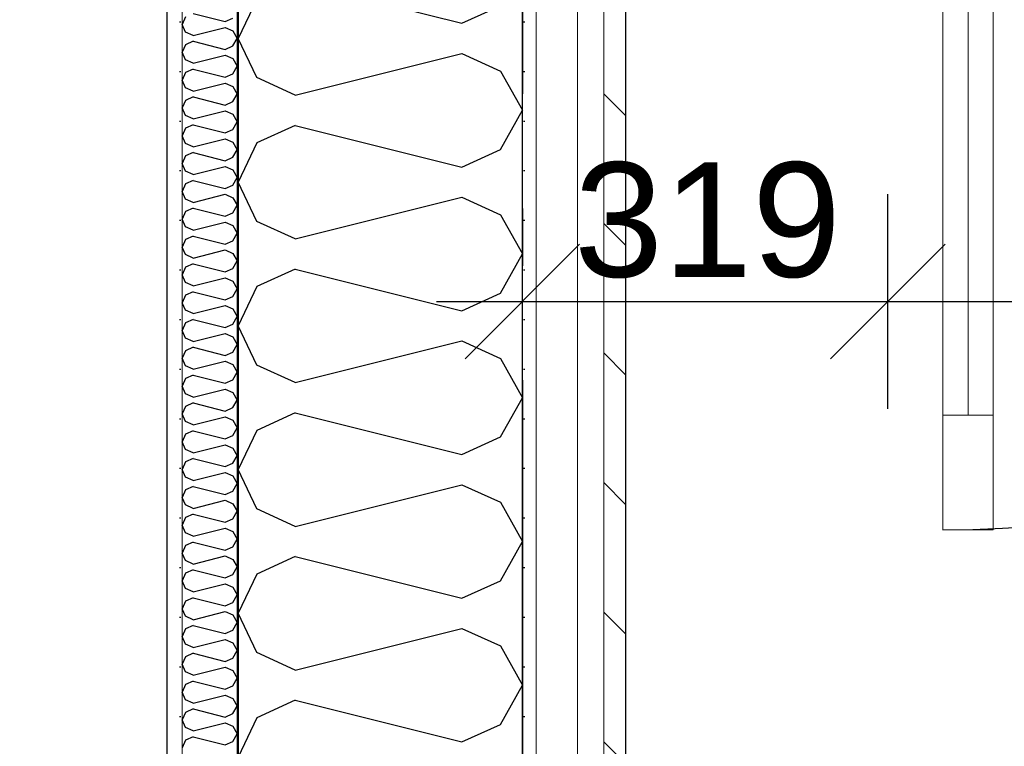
# Model space of a CAD drawing. Header units: millimetres. Extents: x -5000 to 341424, y -9235 to 550260.
# Tile 121 of 236: x 297797 to 298657, y 348268 to 348902. Entities that reach past the tile are written whole.
import ezdxf
from ezdxf.enums import TextEntityAlignment as Align

# ---------------------------------------------------------------- set-up
doc = ezdxf.new("R2010")
doc.units = ezdxf.units.MM
doc.header["$LTSCALE"] = 0.5
doc.header["$MEASUREMENT"] = 0
for name, pattern in [('Akselinje', [1500, 1000, -200, 100, -200]), ('Over snittplan', [260, 150, -50, 10, -50]), ('PLINE', [0])]:
    doc.linetypes.add(name, pattern=pattern)
for name, color, linetype in [('232- Ikke-bærende yttervegger (Skravur)(Nye konstruksjoner)', 7, 'Continuous'), ('232- Ikke-bærende yttervegger(Nye konstruksjoner)', 7, 'Continuous'), ('244- Vinduer_ dører_ foldevegger(Nye konstruksjoner)', 7, 'Continuous'), ('255- Gulvoverflate(Nye konstruksjoner)', 7, 'Continuous'), ('82-- Modullinjer(Nye konstruksjoner)', 7, 'Continuous'), ('842-M___1_50 Målsetting bygning', 7, 'Continuous'), ('862- M___Nettoareal(Nye konstruksjoner)', 7, 'Continuous'), ('862- M___Nettoareal(Polylinje)(Nye konstruksjoner)', 7, 'Continuous'), ('862- M___Nettoareal(Tekst)(Nye konstruksjoner)', 7, 'Continuous')]:
    doc.layers.add(name, color=color, linetype=linetype)
for name, color, linetype, lineweight in [('234- Vinduer_ dører_ porter(Nye konstruksjoner)', 7, 'Continuous', 0), ('235- Utvendig kledning og overflate(Nye konstruksjoner)', 7, 'Continuous', 0), ('236- Innvendig kledning og overflate(Nye konstruksjoner)', 7, 'Continuous', 0)]:
    doc.layers.add(name, color=color, linetype=linetype, lineweight=lineweight)
doc.styles.add('GENERATED_STYLE_1', font='txt')
doc.styles.add('GENERATED_STYLE_3', font='arial.ttf')
doc.styles.add('GENERATED_STYLE_5', font='arial.ttf')
doc.dimstyles.new('GENERATED_STYLE__2', dxfattribs={"dimtxt": 100, "dimasz": 95, "dimexe": 0.18, "dimexo": 0.0625, "dimgap": 0, "dimtad": 1, "dimtih": 1, "dimtoh": 1, "dimdec": 0, "dimzin": 0, "dimdsep": 46, "dimtxsty": 'GENERATED_STYLE_3', "dimblk": 'ARROWHEAD_6', "dimblk1": 'ARROWHEAD_6', "dimblk2": 'ARROWHEAD_6', "dimcen": 0.09, "dimse1": 1, "dimse2": 1, "dimclrd": 256, "dimclre": 256, "dimclrt": 256, "dimadec": 1, "dimazin": 0, "dimtfac": 1, "dimtdec": 4, "dimtmove": 0, "dimatfit": 3, "dimfxl": 1, "dimtolj": 1, "dimtzin": 0, "dimarcsym": 0})
pattern_1 = [(0, (0, 0), (0, 43.30127), [0, -25]), (0, (12.5, 21.65), (0, 43.30127), [0, -25])]

# ---------------------------------------------------------------- blocks, each defined once
blk = doc.blocks.new('LEILIGHET 2__3', base_point=(300468.57, 348580.68))
at = {"layer": '862- M___Nettoareal(Polylinje)(Nye konstruksjoner)', "linetype": 'PLINE', "flags": 128}
blk.add_lwpolyline([(302741.01, 356380.68), (294611.01, 356380.68), (294611.01, 348080.68), (297926.01, 348080.68), (297926.01, 349780.68), (302741.01, 349780.68)], close=True, dxfattribs=at)
at = {"layer": '862- M___Nettoareal(Tekst)(Nye konstruksjoner)', "style": 'GENERATED_STYLE_1'}
for tag, p in [('DUMMY_861', (296689.69, 358469.34)), ('ROOM_NAME', (295952.51, 358419.53)), ('DUMMY_862', (295952.51, 358281.11))]:
    blk.add_attdef(tag, text='', height=100, dxfattribs=at).set_placement(p, align=Align.TOP_LEFT)
blk = doc.blocks.new('UTEPLASS__29', base_point=(300476.75, 347380.68))
at = {"layer": '862- M___Nettoareal(Polylinje)(Nye konstruksjoner)', "linetype": 'PLINE', "flags": 128}
blk.add_lwpolyline([(302503.01, 349380.68), (298326.01, 349380.68), (298326.01, 346530.68), (302503.01, 346530.68)], close=True, dxfattribs=at)
at = {"layer": '862- M___Nettoareal(Tekst)(Nye konstruksjoner)', "style": 'GENERATED_STYLE_1'}
for tag, p in [('DUMMY_861', (300791.58, 347568.91)), ('ROOM_NAME', (300161.93, 347519.1)), ('DUMMY_862', (300161.93, 347380.68))]:
    blk.add_attdef(tag, text='', height=100, dxfattribs=at).set_placement(p, align=Align.TOP_LEFT)
blk = doc.blocks.new('*X119')
at = {"layer": '232- Ikke-bærende yttervegger (Skravur)(Nye konstruksjoner)', "linetype": 'PLINE'}
for p, q in [((297948.65, 348907.26), (297976.8, 348900.22)), ((297942.14, 348904.3), (297939.01, 348897.67)), ((297942.14, 348891.04), (297939.01, 348897.67)), ((297976.8, 348900.22), (297983.31, 348903.18)), ((297948.65, 348888.08), (297942.14, 348891.04)), ((297948.65, 348888.08), (297976.8, 348895.12)), ((297976.8, 348895.12), (297983.31, 348892.16)), ((297983.31, 348892.16), (297987.01, 348885.53)), ((297942.14, 348880.02), (297939.01, 348873.39)), ((297948.65, 348882.98), (297942.14, 348880.02)), ((297948.65, 348882.98), (297976.8, 348875.94)), ((297983.31, 348878.9), (297987.01, 348885.53)), ((297942.14, 348866.76), (297939.01, 348873.39)), ((297948.65, 348863.8), (297976.8, 348870.84)), ((297976.8, 348875.94), (297983.31, 348878.9)), ((297976.8, 348870.84), (297983.31, 348867.88)), ((297948.65, 348863.8), (297942.14, 348866.76)), ((297983.31, 348867.88), (297987.01, 348861.25)), ((297942.14, 348855.74), (297939.01, 348849.11)), ((297948.65, 348858.7), (297942.14, 348855.74)), ((297948.65, 348858.7), (297976.8, 348851.66)), ((297976.8, 348851.66), (297983.31, 348854.62)), ((297983.31, 348854.62), (297987.01, 348861.25)), ((297942.14, 348842.47), (297939.01, 348849.11)), ((297948.65, 348839.52), (297976.8, 348846.55)), ((297976.8, 348846.55), (297983.31, 348843.6)), ((297948.65, 348839.52), (297942.14, 348842.47)), ((297983.31, 348843.6), (297987.01, 348836.96)), ((297983.31, 348830.33), (297987.01, 348836.96)), ((297942.14, 348831.46), (297939.01, 348824.82)), ((297948.65, 348834.41), (297942.14, 348831.46)), ((297948.65, 348834.41), (297976.8, 348827.37)), ((297976.8, 348827.37), (297983.31, 348830.33)), ((297942.14, 348818.19), (297939.01, 348824.82)), ((297948.65, 348815.23), (297976.8, 348822.27)), ((297976.8, 348822.27), (297983.31, 348819.31)), ((297983.31, 348819.31), (297987.01, 348812.68)), ((297948.65, 348815.23), (297942.14, 348818.19)), ((297983.31, 348806.05), (297987.01, 348812.68)), ((297942.14, 348807.17), (297939.01, 348800.54)), ((297948.65, 348810.13), (297942.14, 348807.17)), ((297948.65, 348810.13), (297976.8, 348803.09)), ((297976.8, 348803.09), (297983.31, 348806.05)), ((297942.14, 348793.91), (297939.01, 348800.54)), ((297948.65, 348790.95), (297942.14, 348793.91)), ((297948.65, 348790.95), (297976.8, 348797.99)), ((297976.8, 348797.99), (297983.31, 348795.03)), ((297983.31, 348795.03), (297987.01, 348788.4)), ((297948.65, 348785.85), (297942.14, 348782.89)), ((297948.65, 348785.85), (297976.8, 348778.81)), ((297983.31, 348781.77), (297987.01, 348788.4)), ((297942.14, 348782.89), (297939.01, 348776.26)), ((297942.14, 348769.63), (297939.01, 348776.26)), ((297976.8, 348778.81), (297983.31, 348781.77)), ((297948.65, 348766.67), (297942.14, 348769.63)), ((297948.65, 348766.67), (297976.8, 348773.71)), ((297976.8, 348773.71), (297983.31, 348770.75)), ((297983.31, 348770.75), (297987.01, 348764.12)), ((297948.65, 348761.57), (297942.14, 348758.61)), ((297948.65, 348761.57), (297976.8, 348754.53)), ((297983.31, 348757.49), (297987.01, 348764.12)), ((297942.14, 348758.61), (297939.01, 348751.98)), ((297942.14, 348745.35), (297939.01, 348751.98)), ((297976.8, 348754.53), (297983.31, 348757.49)), ((297948.65, 348742.39), (297942.14, 348745.35)), ((297948.65, 348742.39), (297976.8, 348749.43)), ((297976.8, 348749.43), (297983.31, 348746.47)), ((297983.31, 348746.47), (297987.01, 348739.84)), ((297942.14, 348734.33), (297939.01, 348727.7)), ((297948.65, 348737.29), (297942.14, 348734.33)), ((297948.65, 348737.29), (297976.8, 348730.25)), ((297976.8, 348730.25), (297983.31, 348733.21)), ((297983.31, 348733.21), (297987.01, 348739.84)), ((297942.14, 348721.07), (297939.01, 348727.7)), ((297948.65, 348718.11), (297976.8, 348725.15)), ((297976.8, 348725.15), (297983.31, 348722.19)), ((297948.65, 348718.11), (297942.14, 348721.07)), ((297983.31, 348722.19), (297987.01, 348715.56)), ((297942.14, 348710.05), (297939.01, 348703.42)), ((297948.65, 348713.01), (297942.14, 348710.05)), ((297948.65, 348713.01), (297976.8, 348705.97)), ((297976.8, 348705.97), (297983.31, 348708.93)), ((297983.31, 348708.93), (297987.01, 348715.56)), ((297942.14, 348696.79), (297939.01, 348703.42)), ((297948.65, 348693.83), (297976.8, 348700.87)), ((297976.8, 348700.87), (297983.31, 348697.91)), ((297948.65, 348693.83), (297942.14, 348696.79)), ((297983.31, 348697.91), (297987.01, 348691.28)), ((297983.31, 348684.65), (297987.01, 348691.28)), ((297942.14, 348685.77), (297939.01, 348679.14)), ((297948.65, 348688.73), (297942.14, 348685.77)), ((297948.65, 348688.73), (297976.8, 348681.69)), ((297976.8, 348681.69), (297983.31, 348684.65)), ((297942.14, 348672.51), (297939.01, 348679.14)), ((297948.65, 348669.55), (297976.8, 348676.59)), ((297976.8, 348676.59), (297983.31, 348673.63)), ((297983.31, 348673.63), (297987.01, 348667)), ((297948.65, 348669.55), (297942.14, 348672.51)), ((297948.65, 348664.45), (297942.14, 348661.49)), ((297948.65, 348664.45), (297976.8, 348657.41)), ((297983.31, 348660.37), (297987.01, 348667)), ((297942.14, 348661.49), (297939.01, 348654.86)), ((297976.8, 348657.41), (297983.31, 348660.37)), ((297942.14, 348648.22), (297939.01, 348654.86)), ((297948.65, 348645.27), (297942.14, 348648.22)), ((297948.65, 348645.27), (297976.8, 348652.3)), ((297976.8, 348652.3), (297983.31, 348649.35)), ((297983.31, 348649.35), (297987.01, 348642.71)), ((297948.65, 348640.16), (297942.14, 348637.21)), ((297948.65, 348640.16), (297976.8, 348633.12)), ((297983.31, 348636.08), (297987.01, 348642.71)), ((297942.14, 348637.21), (297939.01, 348630.57)), ((297942.14, 348623.94), (297939.01, 348630.57)), ((297976.8, 348633.12), (297983.31, 348636.08)), ((297948.65, 348620.98), (297942.14, 348623.94)), ((297948.65, 348620.98), (297976.8, 348628.02)), ((297976.8, 348628.02), (297983.31, 348625.06)), ((297983.31, 348625.06), (297987.01, 348618.43)), ((297942.14, 348612.92), (297939.01, 348606.29)), ((297948.65, 348615.88), (297942.14, 348612.92)), ((297948.65, 348615.88), (297976.8, 348608.84)), ((297983.31, 348611.8), (297987.01, 348618.43)), ((297942.14, 348599.66), (297939.01, 348606.29)), ((297976.8, 348608.84), (297983.31, 348611.8)), ((297948.65, 348596.7), (297942.14, 348599.66)), ((297948.65, 348596.7), (297976.8, 348603.74)), ((297976.8, 348603.74), (297983.31, 348600.78)), ((297983.31, 348600.78), (297987.01, 348594.15)), ((297942.14, 348588.64), (297939.01, 348582.01)), ((297948.65, 348591.6), (297942.14, 348588.64)), ((297948.65, 348591.6), (297976.8, 348584.56)), ((297976.8, 348584.56), (297983.31, 348587.52)), ((297983.31, 348587.52), (297987.01, 348594.15)), ((297942.14, 348575.38), (297939.01, 348582.01)), ((297948.65, 348572.42), (297976.8, 348579.46)), ((297976.8, 348579.46), (297983.31, 348576.5)), ((297948.65, 348572.42), (297942.14, 348575.38)), ((297983.31, 348576.5), (297987.01, 348569.87)), ((297983.31, 348563.24), (297987.01, 348569.87)), ((297942.14, 348564.36), (297939.01, 348557.73)), ((297948.65, 348567.32), (297942.14, 348564.36)), ((297948.65, 348567.32), (297976.8, 348560.28)), ((297976.8, 348560.28), (297983.31, 348563.24)), ((297942.14, 348551.1), (297939.01, 348557.73)), ((297948.65, 348548.14), (297976.8, 348555.18)), ((297976.8, 348555.18), (297983.31, 348552.22)), ((297948.65, 348548.14), (297942.14, 348551.1)), ((297983.31, 348552.22), (297987.01, 348545.59)), ((297983.31, 348538.96), (297987.01, 348545.59)), ((297942.14, 348540.08), (297939.01, 348533.45)), ((297948.65, 348543.04), (297942.14, 348540.08)), ((297948.65, 348543.04), (297976.8, 348536)), ((297976.8, 348536), (297983.31, 348538.96)), ((297942.14, 348526.82), (297939.01, 348533.45)), ((297948.65, 348523.86), (297942.14, 348526.82)), ((297948.65, 348523.86), (297976.8, 348530.9)), ((297976.8, 348530.9), (297983.31, 348527.94)), ((297983.31, 348527.94), (297987.01, 348521.31)), ((297948.65, 348518.76), (297942.14, 348515.8)), ((297948.65, 348518.76), (297976.8, 348511.72)), ((297983.31, 348514.68), (297987.01, 348521.31)), ((297942.14, 348515.8), (297939.01, 348509.17)), ((297976.8, 348511.72), (297983.31, 348514.68)), ((297942.14, 348502.54), (297939.01, 348509.17)), ((297948.65, 348499.58), (297942.14, 348502.54)), ((297948.65, 348499.58), (297976.8, 348506.62)), ((297976.8, 348506.62), (297983.31, 348503.66)), ((297983.31, 348503.66), (297987.01, 348497.03)), ((297948.65, 348494.48), (297942.14, 348491.52)), ((297948.65, 348494.48), (297976.8, 348487.44)), ((297983.31, 348490.4), (297987.01, 348497.03)), ((297942.14, 348491.52), (297939.01, 348484.89)), ((297942.14, 348478.26), (297939.01, 348484.89)), ((297976.8, 348487.44), (297983.31, 348490.4)), ((297948.65, 348475.3), (297942.14, 348478.26)), ((297948.65, 348475.3), (297976.8, 348482.34)), ((297976.8, 348482.34), (297983.31, 348479.38)), ((297983.31, 348479.38), (297987.01, 348472.75)), ((297942.14, 348467.24), (297939.01, 348460.61)), ((297948.65, 348470.2), (297942.14, 348467.24)), ((297948.65, 348470.2), (297976.8, 348463.16)), ((297983.31, 348466.11), (297987.01, 348472.75)), ((297942.14, 348453.97), (297939.01, 348460.61)), ((297948.65, 348451.02), (297976.8, 348458.05)), ((297976.8, 348463.16), (297983.31, 348466.11)), ((297976.8, 348458.05), (297983.31, 348455.1)), ((297948.65, 348451.02), (297942.14, 348453.97)), ((297983.31, 348455.1), (297987.01, 348448.46)), ((297942.14, 348442.95), (297939.01, 348436.32)), ((297948.65, 348445.91), (297942.14, 348442.95)), ((297948.65, 348445.91), (297976.8, 348438.87)), ((297976.8, 348438.87), (297983.31, 348441.83)), ((297983.31, 348441.83), (297987.01, 348448.46)), ((297942.14, 348429.69), (297939.01, 348436.32)), ((297948.65, 348426.73), (297976.8, 348433.77)), ((297976.8, 348433.77), (297983.31, 348430.81)), ((297948.65, 348426.73), (297942.14, 348429.69)), ((297983.31, 348430.81), (297987.01, 348424.18)), ((297983.31, 348417.55), (297987.01, 348424.18)), ((297942.14, 348418.67), (297939.01, 348412.04)), ((297948.65, 348421.63), (297942.14, 348418.67)), ((297948.65, 348421.63), (297976.8, 348414.59)), ((297976.8, 348414.59), (297983.31, 348417.55)), ((297942.14, 348405.41), (297939.01, 348412.04)), ((297948.65, 348402.45), (297976.8, 348409.49)), ((297976.8, 348409.49), (297983.31, 348406.53)), ((297983.31, 348406.53), (297987.01, 348399.9)), ((297948.65, 348402.45), (297942.14, 348405.41)), ((297983.31, 348393.27), (297987.01, 348399.9)), ((297942.14, 348394.39), (297939.01, 348387.76)), ((297948.65, 348397.35), (297942.14, 348394.39)), ((297948.65, 348397.35), (297976.8, 348390.31)), ((297976.8, 348390.31), (297983.31, 348393.27)), ((297942.14, 348381.13), (297939.01, 348387.76)), ((297948.65, 348378.17), (297942.14, 348381.13)), ((297948.65, 348378.17), (297976.8, 348385.21)), ((297976.8, 348385.21), (297983.31, 348382.25)), ((297983.31, 348382.25), (297987.01, 348375.62)), ((297948.65, 348373.07), (297942.14, 348370.11)), ((297948.65, 348373.07), (297976.8, 348366.03)), ((297983.31, 348368.99), (297987.01, 348375.62)), ((297942.14, 348370.11), (297939.01, 348363.48)), ((297942.14, 348356.85), (297939.01, 348363.48)), ((297976.8, 348366.03), (297983.31, 348368.99)), ((297948.65, 348353.89), (297942.14, 348356.85)), ((297948.65, 348353.89), (297976.8, 348360.93)), ((297976.8, 348360.93), (297983.31, 348357.97)), ((297983.31, 348357.97), (297987.01, 348351.34)), ((297948.65, 348348.79), (297942.14, 348345.83)), ((297948.65, 348348.79), (297976.8, 348341.75)), ((297983.31, 348344.71), (297987.01, 348351.34)), ((297942.14, 348345.83), (297939.01, 348339.2)), ((297942.14, 348332.57), (297939.01, 348339.2)), ((297976.8, 348341.75), (297983.31, 348344.71)), ((297948.65, 348329.61), (297942.14, 348332.57)), ((297948.65, 348329.61), (297976.8, 348336.65)), ((297976.8, 348336.65), (297983.31, 348333.69)), ((297983.31, 348333.69), (297987.01, 348327.06)), ((297942.14, 348321.55), (297939.01, 348314.92)), ((297948.65, 348324.51), (297942.14, 348321.55)), ((297948.65, 348324.51), (297976.8, 348317.47)), ((297976.8, 348317.47), (297983.31, 348320.43)), ((297983.31, 348320.43), (297987.01, 348327.06)), ((297942.14, 348308.29), (297939.01, 348314.92)), ((297948.65, 348305.33), (297976.8, 348312.37)), ((297976.8, 348312.37), (297983.31, 348309.41)), ((297948.65, 348305.33), (297942.14, 348308.29)), ((297983.31, 348309.41), (297987.01, 348302.78)), ((297942.14, 348297.27), (297939.01, 348290.64)), ((297948.65, 348300.23), (297942.14, 348297.27)), ((297948.65, 348300.23), (297976.8, 348293.19)), ((297976.8, 348293.19), (297983.31, 348296.15)), ((297983.31, 348296.15), (297987.01, 348302.78)), ((297942.14, 348284.01), (297939.01, 348290.64)), ((297948.65, 348281.05), (297976.8, 348288.09)), ((297976.8, 348288.09), (297983.31, 348285.13)), ((297948.65, 348281.05), (297942.14, 348284.01)), ((297983.31, 348285.13), (297987.01, 348278.5)), ((297983.31, 348271.86), (297987.01, 348278.5)), ((297942.14, 348272.99), (297939.01, 348266.36)), ((297948.65, 348275.94), (297942.14, 348272.99)), ((297948.65, 348275.94), (297976.8, 348268.91)), ((297976.8, 348268.91), (297983.31, 348271.86))]:
    blk.add_line(p, q, dxfattribs=at)
blk = doc.blocks.new('*X121')
at = {"layer": '232- Ikke-bærende yttervegger (Skravur)(Nye konstruksjoner)', "linetype": 'PLINE'}
for p, q in [((298037.81, 348935.08), (298183.29, 348898.71)), ((298004.22, 348919.79), (297988.01, 348885.53)), ((298183.29, 348898.71), (298216.89, 348913.99)), ((298004.22, 348851.27), (297988.01, 348885.53)), ((298037.81, 348835.98), (298183.29, 348872.35)), ((298183.29, 348872.35), (298216.89, 348857.06)), ((298216.89, 348857.06), (298236.01, 348822.8)), ((298037.81, 348835.98), (298004.22, 348851.27)), ((298216.89, 348788.54), (298236.01, 348822.8)), ((298037.81, 348809.62), (298004.22, 348794.33)), ((298037.81, 348809.62), (298183.29, 348773.25)), ((298004.22, 348794.33), (297988.01, 348760.07)), ((298183.29, 348773.25), (298216.89, 348788.54)), ((298004.22, 348725.81), (297988.01, 348760.07)), ((298037.81, 348710.53), (298183.29, 348746.9)), ((298183.29, 348746.9), (298216.89, 348731.61)), ((298037.81, 348710.53), (298004.22, 348725.81)), ((298216.89, 348731.61), (298236.01, 348697.35)), ((298216.89, 348663.09), (298236.01, 348697.35)), ((298037.81, 348684.17), (298004.22, 348668.88)), ((298037.81, 348684.17), (298183.29, 348647.8)), ((298004.22, 348668.88), (297988.01, 348634.62)), ((298183.29, 348647.8), (298216.89, 348663.09)), ((298004.22, 348600.36), (297988.01, 348634.62)), ((298037.81, 348585.07), (298183.29, 348621.44)), ((298183.29, 348621.44), (298216.89, 348606.15)), ((298216.89, 348606.15), (298236.01, 348571.89)), ((298037.81, 348585.07), (298004.22, 348600.36)), ((298216.89, 348537.63), (298236.01, 348571.89)), ((298037.81, 348558.72), (298004.22, 348543.43)), ((298037.81, 348558.72), (298183.29, 348522.35)), ((298004.22, 348543.43), (297988.01, 348509.17)), ((298183.29, 348522.35), (298216.89, 348537.63)), ((298004.22, 348474.91), (297988.01, 348509.17)), ((298037.81, 348459.62), (298183.29, 348495.99)), ((298183.29, 348495.99), (298216.89, 348480.7)), ((298216.89, 348480.7), (298236.01, 348446.44)), ((298037.81, 348459.62), (298004.22, 348474.91)), ((298216.89, 348412.18), (298236.01, 348446.44)), ((298037.81, 348433.26), (298004.22, 348417.97)), ((298037.81, 348433.26), (298183.29, 348396.89)), ((298004.22, 348417.97), (297988.01, 348383.71)), ((298183.29, 348396.89), (298216.89, 348412.18)), ((298004.22, 348349.45), (297988.01, 348383.71)), ((298037.81, 348334.17), (298183.29, 348370.54)), ((298183.29, 348370.54), (298216.89, 348355.25)), ((298216.89, 348355.25), (298236.01, 348320.99)), ((298037.81, 348334.17), (298004.22, 348349.45)), ((298216.89, 348286.73), (298236.01, 348320.99)), ((298037.81, 348307.81), (298004.22, 348292.52)), ((298037.81, 348307.81), (298183.29, 348271.44)), ((298004.22, 348292.52), (297988.01, 348258.26)), ((298183.29, 348271.44), (298216.89, 348286.73))]:
    blk.add_line(p, q, dxfattribs=at)
blk = doc.blocks.new('Dør[20]')
at = {"layer": '234- Vinduer_ dører_ porter(Nye konstruksjoner)', "linetype": 'PLINE'}
for p, q in [((298625.01, 348556.68), (298625.01, 349370.68)), ((298603.01, 348456.68), (298603.01, 348556.68)), ((298603.01, 348556.68), (298647.01, 348556.68)), ((298647.01, 348556.68), (298647.01, 348456.68)), ((298647.01, 348456.68), (298603.01, 348456.68))]:
    blk.add_line(p, q, dxfattribs=at)
at = {"layer": '234- Vinduer_ dører_ porter(Nye konstruksjoner)', "linetype": 'PLINE', "flags": 128}
for points in [[(298603.01, 348556.68), (298603.01, 349370.68), (298625.01, 349370.68), (298625.01, 348556.68)], [(298625.01, 348556.68), (298625.01, 349370.68), (298647.01, 349370.68), (298647.01, 348556.68)]]:
    blk.add_lwpolyline(points, close=True, dxfattribs=at)
at = {"layer": '244- Vinduer_ dører_ foldevegger(Nye konstruksjoner)', "linetype": 'PLINE'}
blk.add_arc((298603.01, 349470.68), 1014, 270, 0, dxfattribs=at)
blk = doc.blocks.new('Standard grid marker[91]', base_point=(298236.01, 363787.13))
at = {"layer": '82-- Modullinjer(Nye konstruksjoner)', "linetype": 'Akselinje'}
blk.add_line((298236.01, 363587.13), (298236.01, 339987.13), dxfattribs=at)
at = {"layer": '82-- Modullinjer(Nye konstruksjoner)', "style": 'GENERATED_STYLE_5'}
for tag, p in [('AC_MarkerText_1_0', (298236.01, 363965.25)), ('AC_MarkerText_1_1', (298236.01, 339715.25))]:
    blk.add_attdef(tag, text='', height=100, rotation=360, dxfattribs=at).set_placement(p, align=Align.TOP_CENTER)
blk = doc.blocks.new('*D746')
at = {"layer": '842-M___1_50 Målsetting bygning', "linetype": 'PLINE'}
for p, q in [((297876.01, 346683.64), (297876.01, 346871.14)), ((298236.01, 346683.64), (298236.01, 346871.14)), ((297926.01, 346827.39), (297826.01, 346727.39)), ((298186.01, 346727.39), (298286.01, 346827.39)), ((297876.01, 346777.39), (298236.01, 346777.39)), ((298236.01, 346777.39), (298311.01, 346777.39))]:
    blk.add_line(p, q, dxfattribs=at)
at = {"layer": '842-M___1_50 Målsetting bygning', "insert": (297941.6, 346797.39), "char_height": 100, "attachment_point": 7, "style": 'GENERATED_STYLE_3'}
blk.add_mtext('\\A1;{\\pql;\\fArial|b0|i0|c0|p0;\\W1.000000;360}', dxfattribs=at)
blk = doc.blocks.new('ARROWHEAD_6')
at = {"linetype": 'Continuous'}
for p, q in [((-0.5, -0.5), (0.5, 0.5)), ((0, 0), (-1, 0))]:
    blk.add_line(p, q, dxfattribs=at)
blk = doc.blocks.new('*D747')
at = {"layer": '842-M___1_50 Målsetting bygning', "linetype": 'PLINE'}
for p, q in [((298236.01, 348562.21), (298236.01, 348749.71)), ((298555.01, 348562.21), (298555.01, 348749.71)), ((298286.01, 348705.96), (298186.01, 348605.96)), ((298605.01, 348705.96), (298505.01, 348605.96)), ((298161.01, 348655.96), (298236.01, 348655.96)), ((298236.01, 348655.96), (298555.01, 348655.96))]:
    blk.add_line(p, q, dxfattribs=at)
at = {"layer": '842-M___1_50 Målsetting bygning', "insert": (298281.1, 348675.96), "char_height": 100, "attachment_point": 7, "style": 'GENERATED_STYLE_3'}
blk.add_mtext('\\A1;{\\pql;\\fArial|b0|i0|c0|p0;\\W1.000000;319}', dxfattribs=at)
blk = doc.blocks.new('*D748')
at = {"layer": '842-M___1_50 Målsetting bygning', "linetype": 'PLINE'}
for p, q in [((298555.01, 348562.21), (298555.01, 348749.71)), ((299665.01, 348562.21), (299665.01, 348749.71)), ((298605.01, 348705.96), (298505.01, 348605.96)), ((299715.01, 348705.96), (299615.01, 348605.96)), ((298555.01, 348655.96), (299665.01, 348655.96))]:
    blk.add_line(p, q, dxfattribs=at)
at = {"layer": '842-M___1_50 Målsetting bygning', "char_height": 100, "attachment_point": 7, "style": 'GENERATED_STYLE_3'}
for s, insert in [('\\A1;{\\pql;\\fArial|b0|i0|c0|p0;\\W1.000000;1\xa0110}', (298943.5, 348675.96)), ('\\A1;{\\pql;\\fArial|b0|i0|c0|p0;\\W1.000000;2\xa0710}', (298938.41, 348535.96))]:
    blk.add_mtext(s, dxfattribs=dict(at, insert=insert))
blk = doc.blocks.new('*D865')
at = {"layer": '842-M___1_50 Målsetting bygning', "linetype": 'PLINE'}
for p, q in [((298236.01, 343393.99), (298236.01, 343206.49)), ((302803.01, 343393.99), (302803.01, 343206.49)), ((298186.01, 343250.24), (298286.01, 343350.24)), ((302753.01, 343250.24), (302853.01, 343350.24)), ((302803.01, 343300.24), (298236.01, 343300.24))]:
    blk.add_line(p, q, dxfattribs=at)
at = {"layer": '842-M___1_50 Målsetting bygning', "insert": (300347.91, 343320.24), "char_height": 100, "attachment_point": 7, "style": 'GENERATED_STYLE_3'}
blk.add_mtext('\\A1;{\\pql;\\fArial|b0|i0|c0|p0;\\W1.000000;4\xa0567}', dxfattribs=at)
blk = doc.blocks.new('*D866')
at = {"layer": '842-M___1_50 Målsetting bygning', "linetype": 'PLINE'}
for p, q in [((297988.01, 343393.99), (297988.01, 343206.49)), ((298236.01, 343393.99), (298236.01, 343206.49)), ((297938.01, 343250.24), (298038.01, 343350.24)), ((298186.01, 343250.24), (298286.01, 343350.24)), ((298236.01, 343300.24), (297988.01, 343300.24))]:
    blk.add_line(p, q, dxfattribs=at)
at = {"layer": '842-M___1_50 Målsetting bygning', "insert": (297997.6, 343320.24), "char_height": 100, "attachment_point": 7, "style": 'GENERATED_STYLE_3'}
blk.add_mtext('\\A1;{\\pql;\\fArial|b0|i0|c0|p0;\\W1.000000;248}', dxfattribs=at)
blk = doc.blocks.new('*D867')
at = {"layer": '842-M___1_50 Målsetting bygning', "linetype": 'PLINE'}
for p, q in [((294611.01, 343393.99), (294611.01, 343206.49)), ((297988.01, 343393.99), (297988.01, 343206.49)), ((294561.01, 343250.24), (294661.01, 343350.24)), ((297938.01, 343250.24), (298038.01, 343350.24)), ((297988.01, 343300.24), (294611.01, 343300.24))]:
    blk.add_line(p, q, dxfattribs=at)
at = {"layer": '842-M___1_50 Målsetting bygning', "insert": (296127.91, 343320.24), "char_height": 100, "attachment_point": 7, "style": 'GENERATED_STYLE_3'}
blk.add_mtext('\\A1;{\\pql;\\fArial|b0|i0|c0|p0;\\W1.000000;3\xa0377}', dxfattribs=at)
blk = doc.blocks.new('SOV__41', base_point=(296177.11, 350061.01))
at = {"layer": '862- M___Nettoareal(Polylinje)(Nye konstruksjoner)', "linetype": 'PLINE', "flags": 128}
blk.add_lwpolyline([(297926.01, 351152.65), (294611, 351152.65), (294611, 348080.68), (297926, 348080.68)], close=True, dxfattribs=at)
at = {"layer": '862- M___Nettoareal(Tekst)(Nye konstruksjoner)', "style": 'GENERATED_STYLE_1'}
for tag, p in [('DUMMY_861', (296401.24, 350249.24)), ('ROOM_NAME', (295952.98, 350199.43)), ('DUMMY_862', (295952.98, 350061.01))]:
    blk.add_attdef(tag, text='', height=100, dxfattribs=at).set_placement(p, align=Align.TOP_LEFT)

msp = doc.modelspace()

# ---------------------------------------------------------------- hatches: boundary and pattern name
at = {"layer": '232- Ikke-bærende yttervegger (Skravur)(Nye konstruksjoner)', "linetype": 'Continuous'}
h = msp.add_hatch(dxfattribs=at)
h.set_pattern_fill('Prikker_tett', color=256, style=0, pattern_type=2)
h.set_pattern_definition(pattern_1)
h.paths.add_polyline_path([(297939.01, 349767.68), (297926.01, 349767.68), (297926.01, 348080.68), (297939.01, 348080.68)])
msp.add_hatch(color=256, dxfattribs=at).paths.add_polyline_path([(297988.01, 349718.68), (297987.01, 349718.68), (297987.01, 348019.68), (297988.01, 348019.68)])
h = msp.add_hatch(dxfattribs=at)
h.set_pattern_fill('Prikker_tett', color=256, style=0, pattern_type=2)
h.set_pattern_definition(pattern_1)
h.paths.add_polyline_path([(298236.01, 349458.68), (298236.01, 347770.68), (298248.01, 347770.68), (298248.01, 349458.68)])
h = msp.add_hatch(dxfattribs=at)
h.set_pattern_fill('Skrålinjer_2', color=256, style=0, pattern_type=2)
h.set_pattern_definition([(135.000012, (0, 0), (56.56853, 56.568555), [80, 0])])
h.paths.add_polyline_path([(298307.01, 349380.68), (298307.01, 347699.68), (298326.01, 347699.68), (298326.01, 349380.68)])

# ---------------------------------------------------------------- linework, layer by layer
at = {"layer": '232- Ikke-bærende yttervegger(Nye konstruksjoner)', "linetype": 'PLINE'}
for p, q in [((297987.01, 349718.68), (297987.01, 348019.68)), ((297988.01, 349470.68), (297988.01, 348018.68)), ((298236.01, 348018.68), (298236.01, 349458.68))]:
    msp.add_line(p, q, dxfattribs=at)
at = {"layer": '235- Utvendig kledning og overflate(Nye konstruksjoner)', "linetype": 'PLINE'}
for p, q in [((298248.01, 347770.68), (298248.01, 349422.68)), ((298284.01, 347758.68), (298284.01, 349422.68)), ((298307.01, 347722.68), (298307.01, 349380.68))]:
    msp.add_line(p, q, dxfattribs=at)
at = {"layer": '235- Utvendig kledning og overflate(Nye konstruksjoner)', "linetype": 'PLINE', "flags": 128}
msp.add_lwpolyline([(298326.01, 347680.68), (298326.01, 349380.68)], dxfattribs=at)
at = {"layer": '236- Innvendig kledning og overflate(Nye konstruksjoner)', "linetype": 'PLINE'}
msp.add_line((297939.01, 349719.68), (297939.01, 348067.68), dxfattribs=at)
at = {"layer": '236- Innvendig kledning og overflate(Nye konstruksjoner)', "linetype": 'PLINE', "flags": 128}
msp.add_lwpolyline([(297926.01, 349767.68), (297926.01, 348080.68)], dxfattribs=at)
at = {"layer": '255- Gulvoverflate(Nye konstruksjoner)', "linetype": 'PLINE', "flags": 128}
for points in [[(277601.01, 349570.68), (277601.01, 347770.68), (281536.01, 347770.68), (281536.01, 349470.68), (285893.01, 349470.68), (285893.01, 347770.68), (289886.01, 347770.68), (289886.01, 349470.68), (294243.01, 349470.68), (294243.01, 347770.68), (298236.01, 347770.68), (298236.01, 349470.68), (303051.01, 349470.68), (303051.01, 356690.65), (277601.01, 356690.65), (277601.01, 354890.65)], [(302503.01, 349380.68), (298326.01, 349380.67), (298326.01, 347680.68), (296541.01, 347680.68), (296541.01, 345030.68), (302503.01, 345030.68)]]:
    msp.add_lwpolyline(points, close=True, dxfattribs=at)
at = {"layer": '255- Gulvoverflate(Nye konstruksjoner)', "linetype": 'Over snittplan', "flags": 128}
msp.add_lwpolyline([(302503.01, 349380.68), (298326.01, 349380.68), (298326.01, 346530.68), (302503.01, 346530.68)], close=True, dxfattribs=at)

# ---------------------------------------------------------------- block references
at = {"layer": '232- Ikke-bærende yttervegger(Nye konstruksjoner)'}
for name in ['*X119', '*X121']:
    msp.add_blockref(name, (0, 0), dxfattribs=at)
at = {"layer": '244- Vinduer_ dører_ foldevegger(Nye konstruksjoner)', "linetype": 'PLINE'}
msp.add_blockref('Dør[20]', (0, 0), dxfattribs=at)
at = {"layer": '82-- Modullinjer(Nye konstruksjoner)', "linetype": 'PLINE'}
msp.add_blockref('Standard grid marker[91]', (298236.01, 363787.13), dxfattribs=at)
at = {"layer": '862- M___Nettoareal(Nye konstruksjoner)', "linetype": 'Continuous'}
for name, p in [('LEILIGHET 2__3', (300468.57, 348580.68)), ('SOV__41', (296177.11, 350061.01)), ('UTEPLASS__29', (300476.75, 347380.68))]:
    msp.add_blockref(name, p, dxfattribs=at)

# ---------------------------------------------------------------- dimensions: what is measured, and where the dimension line sits
at = {"layer": '842-M___1_50 Målsetting bygning', "linetype": 'Continuous'}
for base, p1, p2, picture, middle in [((298236.01, 343300.24), (302803.01, 353080.66), (298236.01, 348620.68), '*D865', (300519.45, 343370.24)), ((294611.01, 343300.24), (297988.01, 348868.68), (294611.01, 352125.66), '*D867', (296299.45, 343370.24)), ((297988.01, 343300.24), (298236.01, 348620.68), (297988.01, 348868.68), '*D866', (298111.75, 343370.24))]:
    dim = msp.add_linear_dim(base=base, p1=p1, p2=p2, angle=180, dimstyle='GENERATED_STYLE__2', dxfattribs=at)
    dim.commit()
    dim.dimension.update_dxf_attribs({"geometry": picture, "text_midpoint": middle, "dimtype": 160})
for base, p1, p2, picture, middle in [((298555.01, 348655.96), (298236.01, 348620.68), (298555.01, 349380.68), '*D747', (298395.25, 348725.96)), ((299665.01, 348655.96), (298555.01, 349380.68), (299665.01, 349380.68), '*D748', (299115.04, 348725.96)), ((298236.01, 346777.39), (297876.01, 347680.68), (298236.01, 348620.68), '*D746', (298055.75, 346847.39))]:
    dim = msp.add_linear_dim(base=base, p1=p1, p2=p2, dimstyle='GENERATED_STYLE__2', dxfattribs=at)
    dim.commit()
    dim.dimension.update_dxf_attribs({"geometry": picture, "text_midpoint": middle, "dimtype": 160})

doc.saveas('drawing.dxf')
